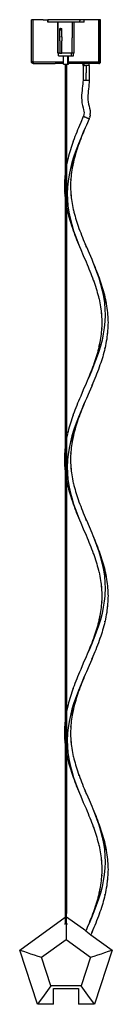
# Model space of a CAD drawing. Extents: x 0 to 2623, y 0 to 1316.
# Tile 9 of 9: x 2549 to 2623, y 0 to 792. Entities that reach past the tile are written whole.
import ezdxf

# ---------------------------------------------------------------- set-up
doc = ezdxf.new("R2010")
doc.units = 0
doc.header["$MEASUREMENT"] = 0
doc.layers.add('MAKE2D$VISIBILE$CURVE', color=7, linetype='CONTINUOUS')

msp = doc.modelspace()

# ---------------------------------------------------------------- linework, layer by layer
at = {"layer": 'MAKE2D$VISIBILE$CURVE', "color": 7}
for p, q in [((2571.72, 792.33), (2571.75, 792.33)), ((2571.72, 792.13), (2571.72, 792.33)), ((2571.75, 792.33), (2571.75, 790.33)), ((2571.96, 792.33), (2571.75, 792.33)), ((2572.35, 792.33), (2571.96, 792.33)), ((2572.91, 792.33), (2572.35, 792.33)), ((2573.63, 792.33), (2572.91, 792.33)), ((2574.52, 792.33), (2573.63, 792.33)), ((2575.55, 792.33), (2574.52, 792.33)), ((2576.72, 792.33), (2575.55, 792.33)), ((2578.01, 792.33), (2576.72, 792.33)), ((2579.42, 792.33), (2578.01, 792.33)), ((2580.89, 792.33), (2579.42, 792.33)), ((2582.43, 792.33), (2580.89, 792.33)), ((2584.01, 792.33), (2582.43, 792.33)), ((2585.63, 792.33), (2584.01, 792.33)), ((2587.25, 792.33), (2585.63, 792.33)), ((2588.86, 792.33), (2587.25, 792.33)), ((2590.45, 792.33), (2588.86, 792.33)), ((2592, 792.33), (2590.45, 792.33)), ((2593.46, 792.33), (2592, 792.33)), ((2594.83, 792.33), (2593.46, 792.33)), ((2596.07, 792.33), (2594.83, 792.33)), ((2597.19, 792.33), (2596.07, 792.33)), ((2598.17, 792.33), (2597.19, 792.33)), ((2597.19, 792.33), (2597.19, 792.13)), ((2599, 792.33), (2598.17, 792.33)), ((2599.68, 792.33), (2599, 792.33)), ((2600.2, 792.33), (2599.68, 792.33)), ((2600.54, 792.33), (2600.2, 792.33)), ((2600.7, 792.33), (2600.54, 792.33)), ((2600.7, 792.13), (2600.7, 792.33)), ((2600.7, 792.33), (2600.7, 792.33)), ((2558.51, 758.53), (2558.51, 792.13)), ((2559.71, 792.13), (2558.51, 792.13)), ((2559.71, 792.13), (2559.71, 758.53)), ((2568, 792.13), (2559.91, 792.13)), ((2559.91, 787.93), (2559.91, 792.13)), ((2559.91, 783.73), (2559.91, 787.93)), ((2568, 792.13), (2571.72, 792.13)), ((2571.72, 790.33), (2571.72, 792.13)), ((2571.72, 790.33), (2571.75, 790.33)), ((2571.96, 790.33), (2571.75, 790.33)), ((2572.35, 790.33), (2571.96, 790.33)), ((2572.91, 790.33), (2572.35, 790.33)), ((2573.63, 790.33), (2572.91, 790.33)), ((2574.52, 790.33), (2573.63, 790.33)), ((2575.55, 790.33), (2574.52, 790.33)), ((2576.72, 790.33), (2575.55, 790.33)), ((2578.01, 790.33), (2576.72, 790.33)), ((2579.42, 790.33), (2578.01, 790.33)), ((2580.89, 790.33), (2579.42, 790.33)), ((2579.71, 765.33), (2579.71, 790.33)), ((2579.73, 790.33), (2579.73, 765.33)), ((2582.43, 790.33), (2580.89, 790.33)), ((2581.26, 785.33), (2582.59, 783.33)), ((2581.26, 775.33), (2581.26, 785.33)), ((2581.59, 784.83), (2581.26, 785.33)), ((2581.26, 785.33), (2581.52, 785.33)), ((2581.52, 785.33), (2581.81, 785.33)), ((2581.92, 784.33), (2581.59, 784.83)), ((2581.96, 785.33), (2581.81, 785.33)), ((2582.12, 785.33), (2581.96, 785.33)), ((2582.12, 785.33), (2582.44, 785.33)), ((2584.01, 790.33), (2582.43, 790.33)), ((2582.44, 785.33), (2582.77, 785.33)), ((2582.77, 778.63), (2582.77, 785.33)), ((2585.63, 790.33), (2584.01, 790.33)), ((2587.25, 790.33), (2585.63, 790.33)), ((2588.86, 790.33), (2587.25, 790.33)), ((2590.45, 790.33), (2588.86, 790.33)), ((2592, 790.33), (2590.45, 790.33)), ((2591.13, 790.33), (2591.13, 777.83)), ((2593.46, 790.33), (2592, 790.33)), ((2592.7, 765.33), (2592.7, 790.33)), ((2594.83, 790.33), (2593.46, 790.33)), ((2596.07, 790.33), (2594.83, 790.33)), ((2597.19, 790.33), (2596.07, 790.33)), ((2597.19, 792.13), (2597.19, 791.33)), ((2597.19, 790.33), (2597.19, 791.33)), ((2598.17, 790.33), (2597.19, 790.33)), ((2599, 790.33), (2598.17, 790.33)), ((2599.68, 790.33), (2599, 790.33)), ((2600.2, 790.33), (2599.68, 790.33)), ((2600.54, 790.33), (2600.2, 790.33)), ((2600.7, 790.33), (2600.54, 790.33)), ((2600.7, 790.33), (2600.7, 792.13)), ((2612.51, 792.13), (2600.7, 792.13)), ((2600.7, 790.33), (2600.7, 790.33)), ((2612.51, 787.93), (2612.51, 792.13)), ((2612.51, 783.73), (2612.51, 787.93)), ((2612.71, 758.53), (2612.71, 792.13)), ((2613.91, 792.13), (2612.71, 792.13)), ((2613.91, 758.53), (2613.91, 792.13)), ((2559.91, 779.53), (2559.91, 783.73)), ((2559.91, 775.33), (2559.91, 779.53)), ((2582.25, 783.83), (2581.92, 784.33)), ((2582.53, 778.63), (2582.18, 778.63)), ((2582.59, 783.33), (2582.25, 783.83)), ((2582.77, 778.63), (2582.53, 778.63)), ((2582.59, 783.33), (2582.59, 778.63)), ((2582.59, 783.33), (2582.77, 783.33)), ((2582.77, 778.63), (2582.77, 775.33)), ((2591.13, 771.08), (2591.13, 777.83)), ((2612.51, 779.53), (2612.51, 783.73)), ((2612.51, 775.33), (2612.51, 779.53)), ((2559.91, 771.13), (2559.91, 775.33)), ((2559.91, 766.93), (2559.91, 771.13)), ((2581.26, 775.33), (2581.26, 765.33)), ((2582.77, 765.33), (2582.77, 775.33)), ((2591.13, 770.08), (2591.13, 771.08)), ((2591.13, 765.33), (2591.13, 770.08)), ((2612.51, 771.13), (2612.51, 775.33)), ((2612.51, 766.93), (2612.51, 771.13)), ((2559.91, 762.73), (2559.91, 766.93)), ((2559.91, 758.53), (2559.91, 762.73)), ((2579.71, 765.33), (2579.73, 765.33)), ((2579.71, 765.33), (2579.71, 765.33)), ((2579.82, 765.33), (2579.73, 765.33)), ((2579.99, 765.33), (2579.82, 765.33)), ((2580.25, 765.33), (2579.99, 765.33)), ((2580.21, 763.33), (2580.21, 765.33)), ((2580.21, 763.33), (2580.23, 763.33)), ((2580.23, 763.33), (2580.31, 763.33)), ((2580.57, 765.33), (2580.25, 765.33)), ((2580.31, 763.33), (2580.47, 763.33)), ((2580.47, 763.33), (2580.71, 763.33)), ((2580.97, 765.33), (2580.57, 765.33)), ((2580.71, 763.33), (2581.01, 763.33)), ((2580.97, 765.33), (2581.26, 765.33)), ((2581.01, 763.33), (2581.37, 763.33)), ((2581.26, 765.33), (2581.67, 765.33)), ((2581.37, 763.33), (2581.81, 763.33)), ((2581.67, 765.33), (2581.81, 765.33)), ((2581.81, 765.33), (2582.3, 765.33)), ((2581.81, 763.33), (2582.3, 763.33)), ((2582.3, 765.33), (2582.77, 765.33)), ((2582.3, 763.33), (2582.83, 763.33)), ((2583.17, 765.33), (2582.77, 765.33)), ((2582.83, 763.33), (2583.41, 763.33)), ((2583.82, 765.33), (2583.17, 765.33)), ((2583.41, 763.33), (2584.01, 763.33)), ((2584.51, 765.33), (2583.82, 765.33)), ((2584.01, 763.33), (2584.31, 763.33)), ((2584.31, 757.13), (2584.31, 763.33)), ((2584.31, 763.33), (2584.65, 763.33)), ((2585.22, 765.33), (2584.51, 765.33)), ((2584.65, 763.33), (2585.31, 763.33)), ((2585.95, 765.33), (2585.22, 765.33)), ((2585.31, 763.33), (2585.97, 763.33)), ((2586.67, 765.33), (2585.95, 765.33)), ((2585.97, 763.33), (2586.66, 763.33)), ((2586.66, 763.33), (2587.33, 763.33)), ((2587.4, 765.33), (2586.67, 765.33)), ((2587.33, 763.33), (2587.65, 763.33)), ((2588.11, 765.33), (2587.4, 765.33)), ((2587.65, 763.33), (2587.98, 763.33)), ((2587.65, 756.63), (2587.65, 763.33)), ((2587.98, 763.33), (2588.61, 763.33)), ((2588.8, 765.33), (2588.11, 765.33)), ((2588.11, 757.13), (2588.11, 763.33)), ((2588.61, 763.33), (2589.21, 763.33)), ((2589.46, 765.33), (2588.8, 765.33)), ((2589.21, 763.33), (2589.77, 763.33)), ((2590.07, 765.33), (2589.46, 765.33)), ((2589.77, 763.33), (2590.29, 763.33)), ((2590.63, 765.33), (2590.07, 765.33)), ((2590.29, 763.33), (2590.75, 763.33)), ((2591.13, 765.33), (2590.63, 765.33)), ((2590.75, 763.33), (2590.75, 765.33)), ((2590.75, 763.33), (2591.17, 763.33)), ((2591.57, 765.33), (2591.13, 765.33)), ((2591.17, 763.33), (2591.52, 763.33)), ((2591.52, 763.33), (2591.8, 763.33)), ((2591.94, 765.33), (2591.57, 765.33)), ((2591.8, 763.33), (2592, 763.33)), ((2592.25, 765.33), (2591.94, 765.33)), ((2592, 763.33), (2592.01, 763.33)), ((2592.01, 763.33), (2592.14, 763.33)), ((2592.14, 763.33), (2592.2, 763.33)), ((2592.2, 763.33), (2592.2, 765.33)), ((2592.2, 763.33), (2592.21, 763.33)), ((2592.48, 765.33), (2592.25, 765.33)), ((2592.63, 765.33), (2592.48, 765.33)), ((2592.7, 765.33), (2592.63, 765.33)), ((2592.7, 765.33), (2592.71, 765.33)), ((2612.51, 762.73), (2612.51, 766.93)), ((2612.51, 758.53), (2612.51, 762.73)), ((2558.51, 758.53), (2558.75, 758.53)), ((2558.52, 758.38), (2558.51, 758.53)), ((2558.51, 758.53), (2558.62, 758)), ((2558.54, 758.24), (2558.52, 758.38)), ((2558.58, 758.1), (2558.54, 758.24)), ((2558.63, 757.96), (2558.58, 758.1)), ((2558.62, 758), (2558.62, 757.99)), ((2558.62, 757.99), (2558.92, 757.55)), ((2558.7, 757.83), (2558.63, 757.96)), ((2558.78, 757.71), (2558.7, 757.83)), ((2559.71, 758.53), (2558.75, 758.53)), ((2558.87, 757.59), (2558.78, 757.71)), ((2558.97, 757.49), (2558.87, 757.59)), ((2558.92, 757.55), (2558.93, 757.53)), ((2558.93, 757.53), (2559.37, 757.24)), ((2559.09, 757.4), (2558.97, 757.49)), ((2559.21, 757.32), (2559.09, 757.4)), ((2559.34, 757.25), (2559.21, 757.32)), ((2559.48, 757.2), (2559.34, 757.25)), ((2559.37, 757.24), (2559.39, 757.23)), ((2559.39, 757.23), (2559.91, 757.13)), ((2559.62, 757.16), (2559.48, 757.2)), ((2559.76, 757.14), (2559.62, 757.16)), ((2559.71, 758.53), (2559.72, 758.45)), ((2559.71, 758.53), (2559.77, 758.39)), ((2559.72, 758.45), (2559.77, 758.39)), ((2559.91, 757.13), (2559.76, 757.14)), ((2559.77, 758.39), (2559.83, 758.35)), ((2559.83, 758.35), (2559.91, 758.33)), ((2559.91, 758.33), (2559.83, 758.35)), ((2559.91, 758.53), (2568, 758.53)), ((2559.91, 758.53), (2559.91, 758.33)), ((2559.91, 758.33), (2559.91, 758.09)), ((2559.91, 758.09), (2559.91, 757.85)), ((2559.91, 757.85), (2559.91, 757.61)), ((2559.91, 757.61), (2559.91, 757.37)), ((2559.91, 757.37), (2559.91, 757.13)), ((2559.91, 757.13), (2577.44, 757.13)), ((2568, 758.53), (2572.05, 758.53)), ((2572.05, 758.53), (2576.09, 758.53)), ((2576.09, 758.53), (2580.14, 758.53)), ((2584.31, 757.13), (2577.44, 757.13)), ((2580.14, 758.53), (2584.19, 758.53)), ((2584.19, 758.53), (2584.31, 758.53)), ((2584.31, 756.63), (2584.31, 757.13)), ((2584.31, 756.63), (2584.31, 756.63)), ((2584.31, 756.63), (2584.34, 756.63)), ((2584.34, 756.63), (2584.39, 756.63)), ((2584.39, 756.63), (2584.47, 756.63)), ((2584.47, 756.63), (2584.56, 756.63)), ((2584.56, 756.63), (2584.68, 756.63)), ((2584.68, 756.63), (2584.82, 756.63)), ((2584.82, 756.63), (2584.97, 756.63)), ((2584.97, 756.63), (2585.14, 756.63)), ((2585.14, 756.63), (2585.32, 756.63)), ((2585.32, 756.63), (2585.51, 756.63)), ((2585.51, 756.63), (2585.62, 756.63)), ((2585.62, 756.63), (2585.72, 756.63)), ((2585.62, 756.63), (2585.62, 669.44)), ((2585.72, 756.63), (2585.92, 756.63)), ((2585.92, 756.63), (2586.13, 756.63)), ((2586.13, 756.63), (2586.35, 756.63)), ((2586.35, 756.63), (2586.56, 756.63)), ((2586.56, 756.63), (2586.66, 756.63)), ((2586.66, 756.63), (2586.77, 756.63)), ((2586.66, 756.63), (2586.66, 753.47)), ((2586.66, 753.47), (2586.66, 743.61)), ((2586.77, 756.63), (2586.97, 756.63)), ((2586.97, 756.63), (2587.16, 756.63)), ((2587.16, 756.63), (2587.34, 756.63)), ((2587.34, 756.63), (2587.5, 756.63)), ((2587.5, 756.63), (2587.65, 756.63)), ((2587.65, 756.63), (2587.78, 756.63)), ((2587.78, 756.63), (2587.89, 756.63)), ((2587.89, 756.63), (2587.98, 756.63)), ((2587.98, 756.63), (2588.04, 756.63)), ((2588.04, 756.63), (2588.09, 756.63)), ((2588.09, 756.63), (2588.1, 756.63)), ((2588.1, 756.63), (2588.11, 756.63)), ((2588.11, 758.53), (2612.51, 758.53)), ((2588.11, 758.53), (2588.11, 758.53)), ((2594.98, 757.13), (2588.11, 757.13)), ((2588.11, 756.63), (2588.11, 757.13)), ((2599.81, 757.13), (2594.98, 757.13)), ((2600.64, 757.13), (2599.81, 757.13)), ((2599.9, 755.5), (2599.81, 757.13)), ((2599.9, 755.5), (2599.89, 755.5)), ((2599.89, 755.5), (2599.89, 743.5)), ((2599.9, 755.5), (2599.9, 755.5)), ((2599.95, 755.5), (2599.9, 755.5)), ((2599.95, 755.5), (2599.98, 755.5)), ((2599.98, 755.5), (2600.03, 755.5)), ((2600.14, 755.5), (2600.03, 755.5)), ((2600.27, 755.5), (2600.14, 755.5)), ((2600.43, 755.5), (2600.27, 755.5)), ((2600.62, 755.5), (2600.43, 755.5)), ((2600.73, 755.5), (2600.62, 755.5)), ((2604.82, 757.13), (2600.64, 757.13)), ((2600.71, 756.44), (2600.64, 757.13)), ((2600.64, 757.13), (2600.64, 757.13)), ((2600.73, 755.5), (2600.71, 756.44)), ((2600.73, 755.5), (2600.73, 755.5)), ((2600.83, 755.5), (2600.73, 755.5)), ((2601.06, 755.5), (2600.83, 755.5)), ((2601.12, 755.5), (2601.06, 755.5)), ((2601.12, 755.5), (2601.31, 755.5)), ((2601.57, 755.5), (2601.31, 755.5)), ((2601.84, 755.5), (2601.57, 755.5)), ((2601.57, 755.5), (2601.57, 755.5)), ((2601.84, 755.5), (2602.06, 755.5)), ((2602.06, 755.5), (2602.11, 755.5)), ((2602.39, 755.5), (2602.11, 755.5)), ((2602.39, 755.5), (2602.55, 755.5)), ((2602.39, 755.5), (2602.39, 749.5)), ((2602.55, 755.5), (2602.67, 755.5)), ((2602.94, 755.5), (2602.67, 755.5)), ((2602.71, 755.5), (2602.67, 755.5)), ((2602.94, 755.5), (2603.04, 755.5)), ((2603.21, 755.5), (2603.04, 755.5)), ((2603.47, 755.5), (2603.21, 755.5)), ((2603.72, 755.5), (2603.47, 755.5)), ((2603.95, 755.5), (2603.72, 755.5)), ((2604.15, 755.5), (2603.95, 755.5)), ((2604.34, 755.5), (2604.15, 755.5)), ((2604.5, 755.5), (2604.34, 755.5)), ((2604.64, 755.5), (2604.5, 755.5)), ((2604.75, 755.5), (2604.64, 755.5)), ((2604.75, 755.5), (2604.75, 755.5)), ((2604.83, 755.5), (2604.75, 755.5)), ((2612.51, 757.13), (2604.82, 757.13)), ((2604.88, 755.5), (2604.82, 757.13)), ((2604.83, 755.5), (2604.87, 755.5)), ((2604.88, 755.5), (2604.87, 755.5)), ((2604.87, 755.5), (2604.87, 755.5)), ((2604.89, 755.5), (2604.88, 755.5)), ((2604.89, 755.5), (2604.89, 743.5)), ((2612.51, 758.53), (2612.51, 758.33)), ((2612.59, 758.35), (2612.51, 758.33)), ((2612.51, 758.33), (2612.51, 758.09)), ((2612.51, 758.09), (2612.51, 757.85)), ((2612.51, 757.85), (2612.51, 757.61)), ((2612.51, 757.61), (2612.51, 757.37)), ((2612.51, 757.37), (2612.51, 757.13)), ((2612.51, 757.13), (2613.03, 757.23)), ((2612.51, 757.13), (2612.66, 757.14)), ((2612.59, 758.35), (2612.65, 758.39)), ((2612.65, 758.39), (2612.71, 758.53)), ((2612.69, 758.45), (2612.65, 758.39)), ((2612.66, 757.14), (2612.8, 757.16)), ((2612.71, 758.53), (2612.69, 758.45)), ((2613.91, 758.53), (2612.71, 758.53)), ((2612.8, 757.16), (2612.94, 757.2)), ((2612.94, 757.2), (2613.08, 757.25)), ((2613.03, 757.23), (2613.05, 757.24)), ((2613.05, 757.24), (2613.49, 757.53)), ((2613.08, 757.25), (2613.21, 757.32)), ((2613.21, 757.32), (2613.33, 757.4)), ((2613.33, 757.4), (2613.45, 757.49)), ((2613.45, 757.49), (2613.55, 757.59)), ((2613.49, 757.53), (2613.5, 757.55)), ((2613.5, 757.55), (2613.8, 757.99)), ((2613.55, 757.59), (2613.64, 757.71)), ((2613.64, 757.71), (2613.72, 757.83)), ((2613.72, 757.83), (2613.79, 757.96)), ((2613.79, 757.96), (2613.84, 758.1)), ((2613.8, 758), (2613.91, 758.53)), ((2613.8, 757.99), (2613.8, 758)), ((2613.84, 758.1), (2613.88, 758.24)), ((2613.88, 758.24), (2613.9, 758.38)), ((2613.91, 758.53), (2613.9, 758.38)), ((2602.39, 743.5), (2602.39, 749.5)), ((2586.66, 743.61), (2586.66, 733.75)), ((2599.23, 737.12), (2599.04, 735.31)), ((2599.43, 738.89), (2599.23, 737.12)), ((2599.62, 740.63), (2599.43, 738.89)), ((2599.8, 742.25), (2599.62, 740.63)), ((2599.89, 743.5), (2599.8, 742.25)), ((2599.89, 743.5), (2599.9, 743.5)), ((2599.95, 743.5), (2599.9, 743.5)), ((2600.03, 743.5), (2599.95, 743.5)), ((2600.14, 743.5), (2600.03, 743.5)), ((2600.27, 743.5), (2600.14, 743.5)), ((2600.43, 743.5), (2600.27, 743.5)), ((2600.62, 743.5), (2600.43, 743.5)), ((2600.83, 743.5), (2600.62, 743.5)), ((2601.06, 743.5), (2600.83, 743.5)), ((2601.31, 743.5), (2601.06, 743.5)), ((2601.31, 743.5), (2601.31, 743.5)), ((2601.57, 743.5), (2601.31, 743.5)), ((2601.84, 743.5), (2601.57, 743.5)), ((2602.11, 743.5), (2601.84, 743.5)), ((2602.39, 743.5), (2602.11, 743.5)), ((2602.67, 743.5), (2602.39, 743.5)), ((2602.39, 743.5), (2602.39, 743.5)), ((2602.94, 743.5), (2602.67, 743.5)), ((2603.21, 743.5), (2602.94, 743.5)), ((2603.47, 743.5), (2603.21, 743.5)), ((2603.72, 743.5), (2603.47, 743.5)), ((2603.95, 743.5), (2603.72, 743.5)), ((2604.15, 743.5), (2603.95, 743.5)), ((2604.34, 743.5), (2604.15, 743.5)), ((2604.39, 738.32), (2604.2, 736.58)), ((2604.34, 743.5), (2604.35, 743.5)), ((2604.5, 743.5), (2604.35, 743.5)), ((2604.59, 740.07), (2604.39, 738.32)), ((2604.64, 743.5), (2604.5, 743.5)), ((2604.78, 741.77), (2604.59, 740.07)), ((2604.64, 743.5), (2604.65, 743.5)), ((2604.65, 743.5), (2604.75, 743.5)), ((2604.83, 743.5), (2604.75, 743.5)), ((2604.89, 743.5), (2604.78, 741.77)), ((2604.87, 743.5), (2604.83, 743.5)), ((2604.89, 743.5), (2604.87, 743.5)), ((2586.66, 733.75), (2586.66, 723.89)), ((2598.76, 731.58), (2598.72, 729.57)), ((2598.72, 729.57), (2598.78, 727.59)), ((2598.88, 733.5), (2598.76, 731.58)), ((2599.04, 735.31), (2598.88, 733.5)), ((2603.76, 731.36), (2603.72, 729.57)), ((2603.72, 729.57), (2603.77, 727.88)), ((2603.87, 733.12), (2603.76, 731.36)), ((2604.02, 734.83), (2603.87, 733.12)), ((2604.2, 736.58), (2604.02, 734.83)), ((2586.66, 723.89), (2586.66, 714.03)), ((2598.78, 727.59), (2598.98, 725.48)), ((2598.98, 725.48), (2599.35, 723.38)), ((2599.35, 723.38), (2599.85, 721.41)), ((2599.85, 721.41), (2600.25, 719.89)), ((2603.77, 727.88), (2603.94, 726.15)), ((2603.94, 726.15), (2604.24, 724.44)), ((2604.24, 724.44), (2604.68, 722.72)), ((2604.68, 722.72), (2605.12, 721.08)), ((2605.12, 721.08), (2605.46, 719.37)), ((2586.66, 714.03), (2586.66, 704.18)), ((2600.09, 714.49), (2597.98, 709.49)), ((2600.43, 715.47), (2600.09, 714.49)), ((2600.09, 714.49), (2600.15, 714.46)), ((2600.15, 714.46), (2600.32, 714.39)), ((2600.25, 719.89), (2600.53, 718.59)), ((2600.32, 714.39), (2600.58, 714.27)), ((2600.61, 716.43), (2600.43, 715.47)), ((2600.53, 718.59), (2600.64, 717.46)), ((2600.75, 714.2), (2600.58, 714.27)), ((2600.64, 717.46), (2600.61, 716.43)), ((2600.97, 714.11), (2600.75, 714.2)), ((2600.97, 714.11), (2601.41, 713.92)), ((2601.41, 713.92), (2601.5, 713.88)), ((2602.39, 713.5), (2601.5, 713.88)), ((2602.39, 713.5), (2602.41, 713.49)), ((2602.41, 713.49), (2602.92, 713.28)), ((2603.27, 713.13), (2602.92, 713.28)), ((2603.4, 713.07), (2603.27, 713.13)), ((2604.69, 712.52), (2605.01, 713.36)), ((2605.27, 714.19), (2605.01, 713.36)), ((2605.27, 714.19), (2605.46, 715.05)), ((2605.46, 719.37), (2605.64, 717.65)), ((2605.58, 715.88), (2605.46, 715.05)), ((2605.58, 715.88), (2605.64, 716.78)), ((2605.64, 717.65), (2605.64, 716.78)), ((2597.98, 709.49), (2597.06, 707.21)), ((2598.01, 709.42), (2597.06, 707.21)), ((2601.57, 705.31), (2600.37, 702.52)), ((2602.53, 707.52), (2601.57, 705.31)), ((2604.69, 712.52), (2602.53, 707.52)), ((2603.4, 713.07), (2603.84, 712.88)), ((2604.02, 712.8), (2603.84, 712.88)), ((2604.2, 712.73), (2604.02, 712.8)), ((2604.2, 712.73), (2604.35, 712.66)), ((2604.47, 712.61), (2604.35, 712.66)), ((2604.52, 712.59), (2604.47, 712.61)), ((2604.57, 712.57), (2604.52, 712.59)), ((2604.63, 712.54), (2604.57, 712.57)), ((2604.63, 712.54), (2604.68, 712.52)), ((2604.69, 712.52), (2604.68, 712.52)), ((2586.66, 704.18), (2586.66, 694.32)), ((2598.25, 697.52), (2596.21, 692.52)), ((2600.37, 702.52), (2598.25, 697.52)), ((2586.66, 694.32), (2586.66, 684.46)), ((2591.95, 694.2), (2591.42, 692.71)), ((2596.21, 692.52), (2594.3, 687.52)), ((2596.03, 691.07), (2594.79, 687.59)), ((2586.66, 684.46), (2586.66, 675.68)), ((2592.56, 682.52), (2591.01, 677.52)), ((2594.3, 687.52), (2592.56, 682.52)), ((2587.35, 678.88), (2586.66, 675.68)), ((2586.66, 675.68), (2586.66, 674.6)), ((2586.66, 674.6), (2586.66, 664.74)), ((2587.41, 679.2), (2587.34, 678.83)), ((2587.35, 678.88), (2587.41, 679.2)), ((2591.01, 677.52), (2589.7, 672.52)), ((2591.02, 672.8), (2592.19, 678.12)), ((2592.1, 677.66), (2591.02, 672.8)), ((2592.13, 677.8), (2592.1, 677.66)), ((2592.19, 678.12), (2592.19, 678.12)), ((2585.62, 669.44), (2585.21, 664.89)), ((2585.6, 668.5), (2585.21, 664.89)), ((2585.62, 669.44), (2585.62, 647.56)), ((2588.64, 667.52), (2587.87, 662.52)), ((2589.7, 672.52), (2588.64, 667.52)), ((2586.66, 664.74), (2586.66, 654.88)), ((2587.87, 662.52), (2587.39, 657.52)), ((2590.1, 664.57), (2589.95, 663.12)), ((2585.13, 653.13), (2585.2, 652.27)), ((2585.2, 652.27), (2585.62, 647.56)), ((2586.66, 654.88), (2586.66, 645.02)), ((2587.39, 657.52), (2587.22, 652.52)), ((2587.22, 652.52), (2587.35, 647.52)), ((2590.09, 652.57), (2590.39, 648.5)), ((2585.62, 647.56), (2585.62, 449.44)), ((2586.66, 645.02), (2586.66, 641.34)), ((2587.35, 647.52), (2587.79, 642.52)), ((2587.79, 642.52), (2588.53, 637.52)), ((2587.31, 638.33), (2586.66, 641.76)), ((2586.66, 641.34), (2587.31, 638.33)), ((2586.66, 641.34), (2586.66, 635.16)), ((2586.66, 635.16), (2586.66, 625.3)), ((2587.41, 637.8), (2587.31, 638.33)), ((2588.53, 637.52), (2589.55, 632.52)), ((2592.07, 639.49), (2592.19, 638.88)), ((2592.13, 639.2), (2592.07, 639.49)), ((2589.55, 632.52), (2590.83, 627.52)), ((2590.34, 627.59), (2591.35, 624.5)), ((2590.83, 627.52), (2592.35, 622.52)), ((2595.97, 626.13), (2596.6, 624.2)), ((2586.66, 625.3), (2586.66, 615.44)), ((2592.35, 622.52), (2594.07, 617.52)), ((2586.66, 615.44), (2586.66, 605.58)), ((2594.07, 617.52), (2595.96, 612.52)), ((2595.96, 612.52), (2597, 609.94)), ((2601.51, 611.84), (2602.49, 609.41)), ((2602.53, 609.49), (2601.51, 611.84)), ((2586.66, 605.58), (2586.66, 595.72)), ((2597, 609.94), (2597.98, 607.52)), ((2597.98, 607.52), (2600.09, 602.52)), ((2600.09, 602.52), (2602.25, 597.52)), ((2602.53, 609.49), (2604.69, 604.49)), ((2604.69, 604.49), (2606.8, 599.49)), ((2586.66, 595.72), (2586.66, 585.87)), ((2602.25, 597.52), (2603.2, 595.31)), ((2602.28, 597.59), (2603.2, 595.31)), ((2606.8, 599.49), (2607.72, 597.21)), ((2607.72, 597.21), (2608.82, 594.49)), ((2608.82, 594.49), (2610.71, 589.49)), ((2610.71, 589.49), (2612.43, 584.49)), ((2586.66, 585.87), (2586.66, 576.01)), ((2608.17, 582.8), (2608.74, 581.07)), ((2612.43, 584.49), (2613.95, 579.49)), ((2613.35, 582.71), (2614.43, 579.42)), ((2613.95, 579.49), (2615.23, 574.49)), ((2586.66, 576.01), (2586.66, 566.15)), ((2615.23, 574.49), (2616.25, 569.49)), ((2586.66, 566.15), (2586.66, 556.29)), ((2612.59, 568.12), (2612.68, 567.66)), ((2612.65, 567.8), (2612.68, 567.66)), ((2616.25, 569.49), (2616.99, 564.49)), ((2616.99, 564.49), (2617.43, 559.49)), ((2617.43, 568.88), (2617.37, 569.2)), ((2617.37, 569.2), (2617.44, 568.83)), ((2618.31, 564.2), (2617.43, 568.88)), ((2617.43, 568.88), (2617.43, 568.88)), ((2617.44, 568.83), (2618.31, 564.2)), ((2586.66, 556.29), (2586.66, 546.43)), ((2614.38, 558.5), (2614.68, 554.57)), ((2617.43, 559.49), (2617.56, 554.49)), ((2619.56, 554.89), (2619.65, 553.88)), ((2617.39, 549.49), (2616.91, 544.49)), ((2617.56, 554.49), (2617.39, 549.49)), ((2586.66, 546.43), (2586.66, 536.57)), ((2614.82, 543.88), (2614.69, 542.57)), ((2616.13, 539.49), (2615.08, 534.49)), ((2616.91, 544.49), (2616.13, 539.49)), ((2619.58, 542.27), (2619.18, 538.5)), ((2586.66, 536.57), (2586.66, 526.71)), ((2612.71, 529.49), (2613.76, 534.2)), ((2615.08, 534.49), (2613.77, 529.49)), ((2586.66, 526.71), (2586.66, 516.85)), ((2612.22, 524.49), (2610.48, 519.49)), ((2613.77, 529.49), (2612.22, 524.49)), ((2612.65, 529.2), (2612.71, 529.49)), ((2617.37, 527.8), (2617.47, 528.33)), ((2617.47, 528.33), (2617.43, 528.13)), ((2586.66, 516.85), (2586.66, 506.99)), ((2610.48, 519.49), (2608.57, 514.49)), ((2609.98, 519.41), (2608.81, 516.13)), ((2606.53, 509.49), (2604.41, 504.49)), ((2608.57, 514.49), (2606.53, 509.49)), ((2613.43, 514.5), (2612.82, 512.8)), ((2586.66, 506.99), (2586.66, 497.13)), ((2602.25, 499.49), (2600.09, 494.49)), ((2603.27, 501.84), (2602.25, 499.49)), ((2604.41, 504.49), (2603.27, 501.84)), ((2607.78, 499.95), (2606.76, 497.59)), ((2607.78, 499.95), (2606.8, 497.52)), ((2586.66, 497.13), (2586.66, 487.27)), ((2600.09, 494.49), (2597.98, 489.49)), ((2604.69, 492.52), (2602.53, 487.52)), ((2606.8, 497.52), (2604.69, 492.52)), ((2586.66, 487.27), (2586.66, 477.42)), ((2597.98, 489.49), (2597.06, 487.21)), ((2598.01, 489.42), (2597.06, 487.21)), ((2601.58, 485.31), (2600.37, 482.52)), ((2602.53, 487.52), (2601.58, 485.31)), ((2586.66, 477.42), (2586.66, 467.56)), ((2598.25, 477.52), (2596.21, 472.52)), ((2600.37, 482.52), (2598.25, 477.52)), ((2586.66, 467.56), (2586.66, 457.7)), ((2591.95, 474.2), (2591.42, 472.71)), ((2594.3, 467.52), (2592.56, 462.52)), ((2596.21, 472.52), (2594.3, 467.52)), ((2596.03, 471.07), (2594.79, 467.59)), ((2592.56, 462.52), (2591.01, 457.52)), ((2587.35, 458.88), (2586.66, 455.68)), ((2586.66, 457.7), (2586.66, 455.68)), ((2586.66, 455.68), (2586.66, 447.84)), ((2587.41, 459.2), (2587.34, 458.83)), ((2587.35, 458.88), (2587.41, 459.2)), ((2589.7, 452.52), (2588.64, 447.52)), ((2591.01, 457.52), (2589.7, 452.52)), ((2591.02, 452.8), (2592.19, 458.12)), ((2592.1, 457.66), (2591.02, 452.8)), ((2592.13, 457.8), (2592.1, 457.66)), ((2585.62, 449.44), (2585.21, 444.89)), ((2585.6, 448.5), (2585.21, 444.89)), ((2585.62, 449.44), (2585.62, 427.56)), ((2586.66, 447.84), (2586.66, 437.98)), ((2588.64, 447.52), (2587.87, 442.52)), ((2590.1, 444.57), (2589.95, 443.12)), ((2586.66, 437.98), (2586.66, 428.12)), ((2587.39, 437.52), (2587.22, 432.52)), ((2587.48, 438.5), (2587.39, 437.52)), ((2587.87, 442.52), (2587.48, 438.5)), ((2585.13, 433.13), (2585.2, 432.27)), ((2585.2, 432.27), (2585.62, 427.56)), ((2586.66, 428.12), (2586.66, 421.34)), ((2587.22, 432.52), (2587.35, 427.52)), ((2590.09, 432.57), (2590.39, 428.5)), ((2585.62, 427.56), (2585.62, 229.44)), ((2587.31, 418.33), (2586.66, 421.76)), ((2586.66, 421.34), (2587.31, 418.33)), ((2586.66, 421.34), (2586.66, 418.26)), ((2587.35, 427.52), (2587.79, 422.52)), ((2587.79, 422.52), (2588.53, 417.52)), ((2586.66, 418.26), (2586.66, 408.4)), ((2587.41, 417.8), (2587.31, 418.33)), ((2588.53, 417.52), (2589.55, 412.52)), ((2589.55, 412.52), (2590.83, 407.52)), ((2592.07, 419.49), (2592.19, 418.88)), ((2592.13, 419.2), (2592.07, 419.49)), ((2586.66, 408.4), (2586.66, 398.54)), ((2590.34, 407.59), (2591.35, 404.5)), ((2590.83, 407.52), (2592.35, 402.52)), ((2595.97, 406.13), (2596.6, 404.2)), ((2586.66, 398.54), (2586.66, 388.68)), ((2592.35, 402.52), (2594.07, 397.52)), ((2594.07, 397.52), (2595.96, 392.52)), ((2586.66, 388.68), (2586.66, 378.82)), ((2595.96, 392.52), (2597, 389.95)), ((2597, 389.95), (2597.98, 387.52)), ((2601.51, 391.84), (2602.53, 389.49)), ((2601.51, 391.84), (2602.49, 389.41)), ((2602.53, 389.49), (2604.69, 384.49)), ((2597.98, 387.52), (2600.09, 382.52)), ((2600.09, 382.52), (2602.25, 377.52)), ((2604.69, 384.49), (2606.8, 379.49)), ((2586.66, 378.82), (2586.66, 368.96)), ((2602.25, 377.52), (2603.2, 375.31)), ((2602.28, 377.59), (2603.2, 375.31)), ((2606.8, 379.49), (2607.72, 377.21)), ((2607.72, 377.21), (2608.82, 374.49)), ((2608.82, 374.49), (2610.71, 369.49)), ((2586.66, 368.96), (2586.66, 359.11)), ((2610.71, 369.49), (2612.43, 364.49)), ((2612.43, 364.49), (2613.95, 359.49)), ((2586.66, 359.11), (2586.66, 349.25)), ((2608.17, 362.8), (2608.74, 361.07)), ((2613.35, 362.71), (2614.43, 359.42)), ((2613.95, 359.49), (2615.23, 354.49)), ((2586.66, 349.25), (2586.66, 339.39)), ((2615.23, 354.49), (2616.25, 349.49)), ((2616.25, 349.49), (2616.99, 344.49)), ((2617.43, 348.88), (2617.37, 349.2)), ((2617.37, 349.2), (2617.44, 348.83)), ((2618.31, 344.2), (2617.43, 348.88)), ((2617.43, 348.88), (2617.43, 348.88)), ((2617.44, 348.83), (2618.31, 344.2)), ((2612.59, 348.12), (2612.68, 347.66)), ((2612.65, 347.8), (2612.68, 347.66)), ((2616.99, 344.49), (2617.43, 339.49)), ((2586.66, 339.39), (2586.66, 329.53)), ((2614.38, 338.5), (2614.68, 334.57)), ((2617.56, 334.49), (2617.39, 329.49)), ((2617.43, 339.49), (2617.56, 334.49)), ((2619.56, 334.89), (2619.65, 333.88)), ((2586.66, 329.53), (2586.66, 319.67)), ((2617.3, 328.5), (2616.91, 324.49)), ((2617.39, 329.49), (2617.3, 328.5)), ((2586.66, 319.67), (2586.66, 309.81)), ((2614.82, 323.88), (2614.69, 322.58)), ((2616.13, 319.49), (2615.08, 314.49)), ((2616.91, 324.49), (2616.13, 319.49)), ((2619.58, 322.27), (2619.18, 318.5)), ((2586.66, 309.81), (2586.66, 299.95)), ((2613.77, 309.49), (2612.22, 304.49)), ((2612.65, 309.2), (2612.71, 309.49)), ((2612.71, 309.49), (2613.76, 314.2)), ((2615.08, 314.49), (2613.77, 309.49)), ((2612.22, 304.49), (2610.48, 299.49)), ((2617.37, 307.8), (2617.47, 308.33)), ((2617.47, 308.33), (2617.43, 308.13)), ((2586.66, 299.95), (2586.66, 290.09)), ((2608.57, 294.49), (2606.53, 289.49)), ((2610.48, 299.49), (2608.57, 294.49)), ((2609.98, 299.41), (2608.81, 296.13)), ((2613.43, 294.5), (2612.82, 292.8)), ((2586.66, 290.09), (2586.66, 280.23)), ((2606.53, 289.49), (2604.41, 284.49)), ((2586.66, 280.23), (2586.66, 270.37)), ((2602.25, 279.49), (2600.09, 274.49)), ((2603.27, 281.84), (2602.25, 279.49)), ((2604.41, 284.49), (2603.27, 281.84)), ((2606.8, 277.52), (2604.69, 272.52)), ((2607.78, 279.95), (2606.76, 277.59)), ((2607.78, 279.95), (2606.8, 277.52)), ((2586.66, 270.37), (2586.66, 260.51)), ((2597.98, 269.49), (2597.06, 267.21)), ((2598.01, 269.42), (2597.06, 267.21)), ((2600.09, 274.49), (2597.98, 269.49)), ((2604.69, 272.52), (2602.53, 267.52)), ((2600.37, 262.52), (2598.25, 257.52)), ((2601.57, 265.31), (2600.37, 262.52)), ((2602.53, 267.52), (2601.57, 265.31)), ((2586.66, 260.51), (2586.66, 250.65)), ((2591.95, 254.2), (2591.42, 252.71)), ((2598.25, 257.52), (2596.21, 252.52)), ((2586.66, 250.65), (2586.66, 240.8)), ((2594.3, 247.52), (2592.56, 242.52)), ((2596.21, 252.52), (2594.3, 247.52)), ((2596.03, 251.07), (2594.79, 247.59)), ((2586.66, 240.8), (2586.66, 235.68)), ((2587.35, 238.88), (2586.66, 235.68)), ((2587.41, 239.2), (2587.34, 238.83)), ((2587.35, 238.88), (2587.41, 239.2)), ((2592.56, 242.52), (2591.01, 237.52)), ((2591.02, 232.8), (2592.19, 238.12)), ((2592.13, 237.8), (2592.1, 237.66)), ((2592.19, 238.12), (2592.19, 238.12)), ((2586.66, 235.68), (2586.66, 230.94)), ((2586.66, 230.94), (2586.66, 221.08)), ((2589.7, 232.52), (2588.64, 227.52)), ((2591.01, 237.52), (2589.7, 232.52)), ((2592.1, 237.66), (2591.02, 232.8)), ((2585.62, 229.44), (2585.21, 224.89)), ((2585.6, 228.5), (2585.21, 224.89)), ((2585.62, 229.44), (2585.62, 207.56)), ((2587.87, 222.52), (2587.48, 218.5)), ((2588.64, 227.52), (2587.87, 222.52)), ((2590.1, 224.57), (2589.95, 223.12)), ((2586.66, 221.08), (2586.66, 211.22)), ((2587.39, 217.52), (2587.22, 212.52)), ((2587.48, 218.5), (2587.39, 217.52)), ((2585.13, 213.13), (2585.2, 212.27)), ((2585.2, 212.27), (2585.62, 207.56)), ((2585.62, 207.56), (2585.62, 70.07)), ((2586.66, 211.22), (2586.66, 201.36)), ((2587.22, 212.52), (2587.35, 207.52)), ((2587.35, 207.52), (2587.79, 202.52)), ((2590.09, 212.57), (2590.39, 208.5)), ((2587.31, 198.33), (2586.66, 201.76)), ((2586.66, 201.36), (2586.66, 201.34)), ((2586.66, 201.34), (2587.31, 198.33)), ((2586.66, 201.34), (2586.66, 191.5)), ((2587.41, 197.8), (2587.31, 198.33)), ((2587.79, 202.52), (2588.53, 197.52)), ((2592.07, 199.49), (2592.19, 198.88)), ((2592.13, 199.2), (2592.07, 199.49)), ((2586.66, 191.5), (2586.66, 181.64)), ((2588.53, 197.52), (2589.55, 192.52)), ((2589.55, 192.52), (2590.83, 187.52)), ((2590.34, 187.59), (2591.35, 184.5)), ((2590.83, 187.52), (2592.35, 182.52)), ((2592.35, 182.52), (2594.07, 177.52)), ((2595.97, 186.13), (2596.6, 184.2)), ((2586.66, 181.64), (2586.66, 171.78)), ((2594.07, 177.52), (2595.96, 172.52)), ((2586.66, 171.78), (2586.66, 161.92)), ((2595.96, 172.52), (2597, 169.94)), ((2597, 169.94), (2597.98, 167.52)), ((2597.98, 167.52), (2600.09, 162.52)), ((2601.51, 171.84), (2602.49, 169.41)), ((2602.53, 169.49), (2601.51, 171.84)), ((2602.53, 169.49), (2604.69, 164.49)), ((2586.66, 161.92), (2586.66, 152.06)), ((2600.09, 162.52), (2602.25, 157.52)), ((2604.69, 164.49), (2606.8, 159.49)), ((2606.8, 159.49), (2607.72, 157.21)), ((2586.66, 152.06), (2586.66, 142.2)), ((2602.25, 157.52), (2603.2, 155.31)), ((2602.28, 157.59), (2603.2, 155.31)), ((2607.72, 157.21), (2608.82, 154.49)), ((2608.82, 154.49), (2610.71, 149.49)), ((2608.17, 142.8), (2608.74, 141.07)), ((2610.71, 149.49), (2612.43, 144.49)), ((2612.43, 144.49), (2613.95, 139.49)), ((2613.35, 142.71), (2614.43, 139.42)), ((2586.66, 142.2), (2586.66, 132.34)), ((2613.95, 139.49), (2615.23, 134.49)), ((2586.66, 132.34), (2586.66, 122.49)), ((2612.59, 128.12), (2612.68, 127.66)), ((2612.65, 127.8), (2612.68, 127.66)), ((2615.23, 134.49), (2616.25, 129.49)), ((2616.25, 129.49), (2616.99, 124.49)), ((2617.43, 128.88), (2617.37, 129.2)), ((2617.37, 129.2), (2617.44, 128.83)), ((2618.31, 124.2), (2617.43, 128.88)), ((2617.43, 128.88), (2617.43, 128.88)), ((2617.44, 128.83), (2618.31, 124.2)), ((2586.66, 122.49), (2586.66, 112.63)), ((2616.99, 124.49), (2617.43, 119.49)), ((2617.43, 119.49), (2617.56, 114.49)), ((2586.66, 112.63), (2586.66, 102.77)), ((2614.38, 118.5), (2614.68, 114.57)), ((2617.56, 114.49), (2617.39, 109.49)), ((2619.56, 114.89), (2619.65, 113.88)), ((2614.82, 103.88), (2614.69, 102.57)), ((2616.91, 104.49), (2616.13, 99.49)), ((2617.39, 109.49), (2616.91, 104.49)), ((2586.66, 102.77), (2586.66, 92.91)), ((2616.13, 99.49), (2615.08, 94.49)), ((2619.58, 102.27), (2619.18, 98.5)), ((2586.66, 92.91), (2586.66, 83.05)), ((2613.77, 89.49), (2612.22, 84.49)), ((2612.65, 89.2), (2612.71, 89.49)), ((2612.71, 89.49), (2613.76, 94.2)), ((2615.08, 94.49), (2613.77, 89.49)), ((2617.37, 87.8), (2617.47, 88.33)), ((2617.47, 88.33), (2617.43, 88.13)), ((2586.66, 83.05), (2586.66, 73.19)), ((2610.48, 79.49), (2608.57, 74.49)), ((2609.98, 79.41), (2608.81, 76.13)), ((2612.22, 84.49), (2610.48, 79.49)), ((2586.66, 70.17), (2586.66, 73.19)), ((2608.57, 74.49), (2606.53, 69.49)), ((2613.43, 74.5), (2612.82, 72.8)), ((2549.15, 43.57), (2585.62, 70.07)), ((2585.21, 64.53), (2585.28, 64.59)), ((2585.28, 64.58), (2585.21, 64.53)), ((2585.21, 64.53), (2585.23, 64.54)), ((2585.21, 64.53), (2585.21, 64.53)), ((2585.23, 64.54), (2585.25, 64.55)), ((2585.25, 64.55), (2585.28, 64.58)), ((2585.28, 64.59), (2585.5, 64.76)), ((2585.28, 64.58), (2585.32, 64.6)), ((2585.32, 64.6), (2585.37, 64.64)), ((2585.37, 64.64), (2585.43, 64.68)), ((2585.43, 64.68), (2585.5, 64.73)), ((2585.5, 64.76), (2585.62, 64.84)), ((2585.5, 64.73), (2585.58, 64.79)), ((2585.58, 64.79), (2585.62, 64.81)), ((2585.62, 70.07), (2585.62, 64.84)), ((2585.62, 64.81), (2585.66, 64.85)), ((2585.62, 64.84), (2585.62, 64.81)), ((2585.66, 64.85), (2585.75, 64.91)), ((2585.75, 64.91), (2585.84, 64.97)), ((2585.84, 64.97), (2585.93, 65.04)), ((2585.93, 65.04), (2586.03, 65.11)), ((2586.03, 65.11), (2586.12, 65.17)), ((2586.12, 65.17), (2586.21, 65.24)), ((2586.21, 65.24), (2586.21, 61.97)), ((2586.21, 65.24), (2586.3, 65.17)), ((2586.3, 65.17), (2586.39, 65.11)), ((2586.39, 65.11), (2586.48, 65.04)), ((2586.48, 65.04), (2586.58, 64.97)), ((2586.58, 64.97), (2586.66, 64.91)), ((2602.04, 59), (2586.66, 70.17)), ((2586.66, 64.94), (2586.66, 70.17)), ((2586.66, 64.94), (2587.21, 64.53)), ((2586.66, 64.91), (2586.66, 64.94)), ((2586.66, 64.91), (2586.67, 64.91)), ((2586.67, 64.91), (2586.76, 64.85)), ((2586.76, 64.85), (2586.84, 64.79)), ((2586.84, 64.79), (2586.92, 64.73)), ((2586.92, 64.73), (2586.99, 64.68)), ((2586.99, 64.68), (2587.05, 64.64)), ((2587.05, 64.64), (2587.1, 64.6)), ((2587.1, 64.6), (2587.14, 64.58)), ((2587.21, 64.53), (2587.14, 64.58)), ((2587.14, 64.58), (2587.17, 64.55)), ((2587.17, 64.55), (2587.19, 64.54)), ((2587.19, 64.54), (2587.21, 64.53)), ((2587.21, 64.53), (2587.21, 64.53)), ((2604.41, 64.49), (2603.27, 61.84)), ((2606.53, 69.49), (2604.41, 64.49)), ((2586.21, 61.97), (2586.21, 58.7)), ((2586.21, 58.7), (2586.21, 55.42)), ((2602.25, 59.49), (2602.04, 59)), ((2602.04, 59), (2606.16, 56)), ((2603.27, 61.84), (2602.25, 59.49)), ((2606.8, 57.52), (2606.16, 56)), ((2606.16, 56.01), (2606.16, 56)), ((2606.16, 56), (2623.27, 43.57)), ((2607.78, 59.94), (2606.76, 57.59)), ((2607.78, 59.94), (2606.8, 57.52)), ((2566.6, 37.9), (2586.21, 52.15)), ((2586.21, 55.42), (2586.21, 52.15)), ((2586.21, 52.15), (2605.82, 37.9)), ((2549.15, 43.57), (2552.05, 42.63)), ((2563.3, 0), (2549.15, 43.57)), ((2552.05, 42.63), (2554.96, 41.68)), ((2554.96, 41.68), (2557.87, 40.74)), ((2557.87, 40.74), (2560.78, 39.79)), ((2560.78, 39.79), (2563.69, 38.85)), ((2608.73, 38.85), (2611.64, 39.79)), ((2623.27, 43.57), (2609.12, 0)), ((2611.64, 39.79), (2614.55, 40.74)), ((2614.55, 40.74), (2617.46, 41.68)), ((2617.46, 41.68), (2620.36, 42.63)), ((2620.36, 42.63), (2623.27, 43.57)), ((2563.69, 38.85), (2566.6, 37.9)), ((2574.09, 14.84), (2566.6, 37.9)), ((2605.82, 37.9), (2598.33, 14.84)), ((2605.82, 37.9), (2608.73, 38.85)), ((2574.09, 14.84), (2568.7, 7.42)), ((2598.33, 14.84), (2574.09, 14.84)), ((2576.21, 6.37), (2576.21, 12.75)), ((2576.21, 12.75), (2596.21, 12.75)), ((2596.21, 12.75), (2596.21, 6.37)), ((2598.33, 14.84), (2598.33, 14.84)), ((2603.72, 7.42), (2598.33, 14.84)), ((2568.7, 7.42), (2563.3, 0)), ((2576.21, 0), (2563.3, 0)), ((2576.21, 0), (2576.21, 6.37)), ((2596.21, 6.37), (2596.21, 0)), ((2609.12, 0), (2596.21, 0)), ((2609.12, 0), (2603.72, 7.42))]:
    msp.add_line(p, q, dxfattribs=at)
for centre, radius, start, end in [((2753.27, 638.15), 170.79, 156.15029, 161.37062), ((2961.79, 556.93), 389.58, 157.61273, 159.85992), ((2698.66, 653.49), 114.19, 159.91012, 166.98535), ((2764.25, 634.39), 177.51, 161.37914, 165.84509), ((2706.64, 653.45), 117.07, 168.06479, 174.54619), ((2648.37, 658.5), 63.48, 174.22573, 185.63463), ((2679.47, 658.48), 89.58, 176.10151, 183.78115), ((2706.44, 663.51), 116.87, 185.37039, 191.86207), ((2697.72, 663.27), 113.21, 193.00263, 200.02828), ((2762.71, 682.14), 175.9, 194.12926, 198.56745), ((2949.38, 755.03), 376.19, 200.03888, 202.37342), ((2749.48, 677.47), 166.76, 198.51915, 203.88519), ((2753.27, 418.15), 170.79, 156.15037, 161.37059), ((2961.79, 336.93), 389.58, 157.6127, 159.85998), ((2698.66, 433.49), 114.19, 159.91007, 166.98534), ((2764.25, 414.39), 177.51, 161.37921, 165.84511), ((2706.64, 433.45), 117.07, 168.06478, 174.54629), ((2648.37, 438.5), 63.48, 174.22569, 185.63504), ((2679.47, 438.48), 89.58, 176.10165, 183.78121), ((2706.44, 443.51), 116.87, 185.37039, 191.86207), ((2697.72, 443.27), 113.21, 193.00263, 200.02828), ((2762.71, 462.14), 175.9, 194.12926, 198.56745), ((2749.47, 457.47), 166.76, 198.51908, 203.88512), ((2949.38, 535.03), 376.19, 200.03888, 202.37342), ((2753.26, 198.15), 170.79, 156.15027, 161.37077), ((2961.81, 116.92), 389.6, 157.61279, 159.85973), ((2698.66, 213.49), 114.18, 159.9102, 166.98537), ((2764.26, 194.39), 177.51, 161.379, 165.84504), ((2706.64, 213.45), 117.07, 168.06486, 174.54628), ((2648.37, 218.5), 63.48, 174.22552, 185.63482), ((2679.47, 218.48), 89.57, 176.10156, 183.78145), ((2706.44, 223.51), 116.86, 185.37045, 191.862), ((2762.71, 242.14), 175.9, 194.12926, 198.56745), ((2697.72, 223.27), 113.21, 193.00259, 200.02816), ((2749.48, 237.47), 166.76, 198.51907, 203.88529), ((2949.37, 315.03), 376.17, 200.03884, 202.37341)]:
    msp.add_arc(centre, radius, start, end, dxfattribs=at)
at = {"layer": 'MAKE2D$VISIBILE$CURVE', "color": 7, "extrusion": (0, 0, -1)}
for centre, radius, start, end in [((-2242.99, 446.93), 389.57, 157.61272, 159.85993), ((-2451.51, 528.15), 170.79, 156.15035, 161.37062), ((-2440.53, 524.39), 177.51, 161.37915, 165.84509), ((-2506.12, 543.49), 114.19, 159.91008, 166.98534), ((-2498.14, 543.45), 117.07, 168.06478, 174.5463), ((-2535.44, 549.2), 84.32, 166.5032, 176.13203), ((-2556.41, 548.5), 63.48, 174.22581, 185.63449), ((-2525.31, 548.48), 89.58, 176.10166, 183.78122), ((-2498.34, 553.51), 116.87, 185.3704, 191.86204), ((-2535.7, 547.83), 84.07, 183.79423, 193.41821), ((-2442.07, 572.14), 175.9, 194.12927, 198.56745), ((-2507.06, 553.27), 113.22, 193.00263, 200.02829), ((-2255.4, 645.03), 376.18, 200.03885, 202.37344), ((-2455.31, 567.46), 166.75, 198.51907, 203.88511), ((-2243, 226.94), 389.57, 157.6127, 159.85998), ((-2451.51, 308.15), 170.79, 156.15035, 161.37062), ((-2440.53, 304.39), 177.51, 161.37919, 165.8451), ((-2506.12, 323.49), 114.19, 159.91008, 166.98534), ((-2535.44, 329.2), 84.32, 166.50321, 176.1321), ((-2498.14, 323.45), 117.07, 168.06478, 174.5463), ((-2525.31, 328.48), 89.58, 176.10172, 183.78099), ((-2556.41, 328.5), 63.48, 174.22573, 185.63506), ((-2498.34, 333.51), 116.87, 185.37032, 191.86206), ((-2535.7, 327.83), 84.07, 183.79446, 193.41823), ((-2442.07, 352.14), 175.9, 194.12927, 198.56745), ((-2507.06, 333.27), 113.21, 193.00259, 200.02815), ((-2255.42, 425.02), 376.16, 200.0388, 202.37342), ((-2455.31, 347.47), 166.76, 198.51892, 203.88514), ((-2242.97, 6.93), 389.6, 157.61277, 159.85976), ((-2451.52, 88.15), 170.79, 156.15034, 161.37068), ((-2506.12, 103.49), 114.19, 159.91009, 166.98534), ((-2440.52, 84.39), 177.51, 161.37902, 165.84504), ((-2498.14, 103.45), 117.07, 168.06472, 174.54632), ((-2535.44, 109.2), 84.32, 166.50319, 176.13197), ((-2525.31, 108.48), 89.58, 176.10172, 183.78123), ((-2556.41, 108.5), 63.48, 174.22569, 185.63469), ((-2498.34, 113.51), 116.86, 185.37037, 191.862), ((-2535.7, 107.83), 84.07, 183.7943, 193.41812), ((-2442.07, 132.14), 175.9, 194.12927, 198.56745), ((-2507.06, 113.27), 113.22, 193.00263, 200.02829), ((-2255.42, 205.02), 376.16, 200.03879, 202.37342), ((-2455.3, 127.47), 166.77, 198.51924, 203.88526)]:
    msp.add_arc(centre, radius, start, end, dxfattribs=at)

doc.saveas('drawing.dxf')
